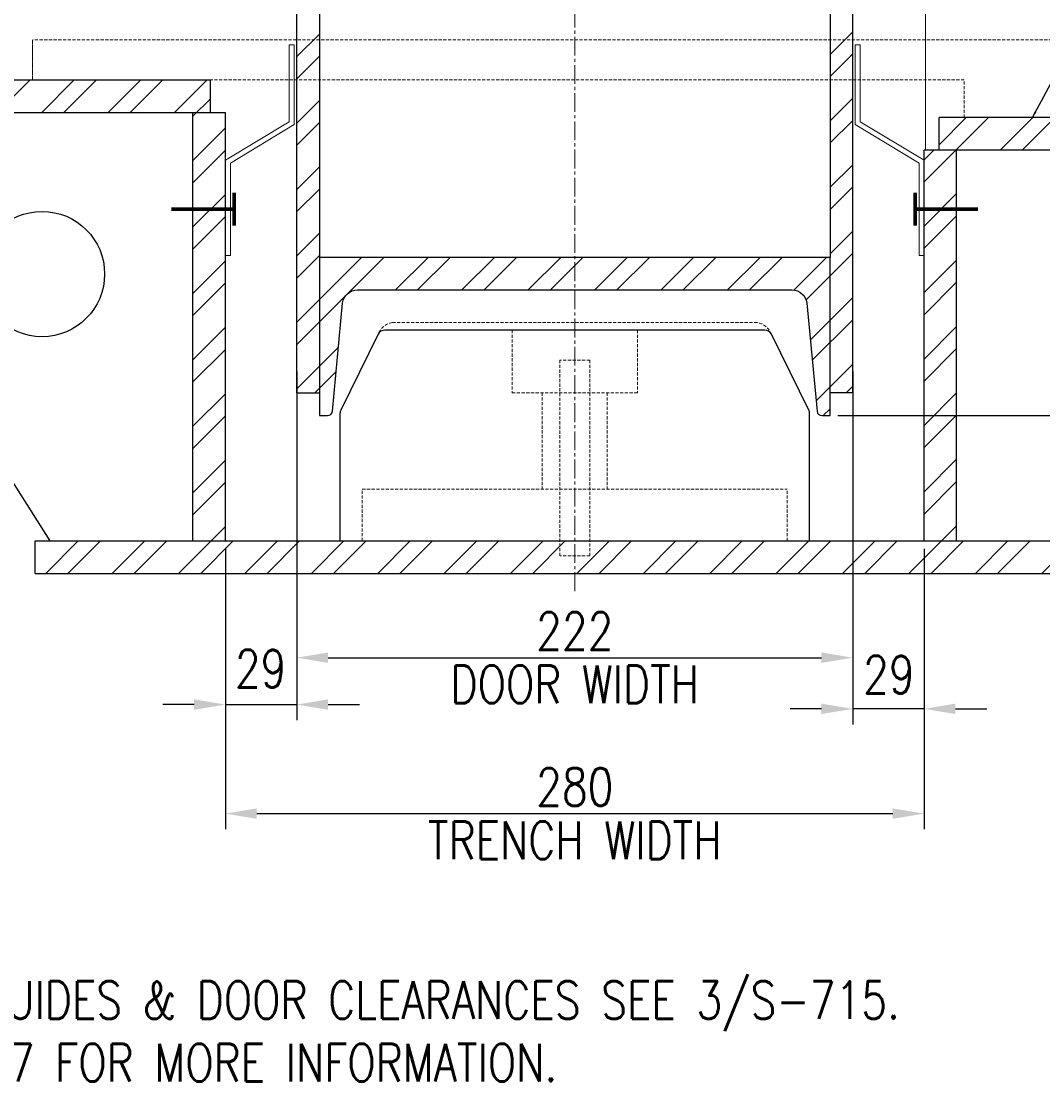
# Model space of a CAD drawing. Header units: millimetres. Extents: x -369 to 3727, y -1101 to 749.
# Tile 4 of 8: x 1446 to 1854, y -68 to 359. Entities that reach past the tile are written whole.
import ezdxf

# ---------------------------------------------------------------- set-up
doc = ezdxf.new("R2010")
doc.units = ezdxf.units.MM
doc.linetypes.add('CENTER2', pattern=[1.125, 0.75, -0.125, 0.125, -0.125])
doc.linetypes.add('HIDDEN2', pattern=[0.1875, 0.125, -0.0625])
doc.layers.add('S-DETL-CONC', color=4, linetype='Continuous')
for name, color, linetype, lineweight in [('S-SDEL-CNTR', 1, 'CENTER2', 9), ('S-SDEL-DIMS', 91, 'Continuous', 25), ('S-SDEL-HIDD', 170, 'HIDDEN2', 18), ('S-SDEL-LW18', 190, 'Continuous', 18), ('S-SDEL-LW25', 91, 'Continuous', 25), ('S-SDEL-LW70', 234, 'Continuous', 70), ('S-SDEL-PATT', 170, 'Continuous', 18), ('S-SDEL-TEXT', 2, 'Continuous', 25)]:
    doc.layers.add(name, color=color, linetype=linetype, lineweight=lineweight)
doc.styles.add('ROMANS', font='ROMANS.shx', dxfattribs={"width": 0.8})
doc.styles.get("Standard").update_dxf_attribs({"font": 'romans.shx', "width": 0.8, "height": 3})
doc.dimstyles.new('Annotative', dxfattribs={"dimscale": 0, "dimtxt": 2.5, "dimasz": 2.5, "dimexe": 1.25, "dimexo": 0.625, "dimtad": 1, "dimdec": 0, "dimzin": 9, "dimdsep": 32, "dimtxsty": 'Standard', "dimcen": 2.5, "dimadec": 0, "dimazin": 0, "dimtfac": 1, "dimtdec": 0, "dimtmove": 1, "dimatfit": 3, "dimfxl": 1, "dimarcsym": 0})
pattern_1 = [(45, (1821.285, 12091.466), (-13.258252, 13.258252), []), (45, (1830.124, 12091.466), (-13.258252, 13.258252), [])]

# ---------------------------------------------------------------- blocks, each defined once
blk = doc.blocks.new('*D87')
at = {"layer": 'Defpoints', "color": 0, "transparency": 16777216}
for p in [(1556.03, 221.93), (1778.03, 221.93), (1778.03, 104.62)]:
    blk.add_point(p, dxfattribs=at)
at = {"layer": 'S-SDEL-LW25', "color": 0, "lineweight": -2, "transparency": 16777216}
for p, q in [((1556.03, 218.8), (1556.03, 98.37)), ((1778.03, 218.8), (1778.03, 98.37)), ((1568.53, 104.62), (1765.53, 104.62))]:
    blk.add_line(p, q, dxfattribs=at)
at = {"layer": 'S-SDEL-LW25', "color": 0, "transparency": 16777216}
for points in [[(1568.53, 106.7), (1568.53, 102.53), (1556.03, 104.62)], [(1765.53, 106.7), (1765.53, 102.53), (1778.03, 104.62)]]:
    blk.add_solid(points, dxfattribs=at)
at = {"layer": 'S-SDEL-LW25', "color": 0, "transparency": 16777216, "char_height": 15, "attachment_point": 5}
for s, insert in [('222', (1667.03, 115.24)), ('DOOR WIDTH', (1667.03, 93.99))]:
    blk.add_mtext(s, dxfattribs=dict(at, insert=insert))
blk = doc.blocks.new('*D88')
at = {"layer": 'Defpoints', "color": 0, "transparency": 16777216}
for p in [(1778.03, 210.39), (1806.53, 151.24), (1778.03, 84.2)]:
    blk.add_point(p, dxfattribs=at)
at = {"layer": 'S-SDEL-LW25', "color": 0, "lineweight": -2, "transparency": 16777216}
for p, q in [((1778.03, 207.26), (1778.03, 77.95)), ((1806.53, 148.11), (1806.53, 77.95)), ((1765.53, 84.2), (1753.03, 84.2)), ((1806.53, 84.2), (1778.03, 84.2)), ((1819.03, 84.2), (1831.53, 84.2))]:
    blk.add_line(p, q, dxfattribs=at)
at = {"layer": 'S-SDEL-LW25', "color": 0, "transparency": 16777216}
for points in [[(1765.53, 86.29), (1765.53, 82.12), (1778.03, 84.2)], [(1819.03, 86.29), (1819.03, 82.12), (1806.53, 84.2)]]:
    blk.add_solid(points, dxfattribs=at)
at = {"layer": 'S-SDEL-LW25', "color": 0, "transparency": 16777216, "insert": (1792.46, 97.88), "char_height": 15, "attachment_point": 5}
blk.add_mtext('29', dxfattribs=at)
blk = doc.blocks.new('*D89')
at = {"layer": 'Defpoints', "color": 0, "transparency": 16777216}
for p in [(1527.53, 151.24), (1806.53, 151.24), (1806.53, 42.38)]:
    blk.add_point(p, dxfattribs=at)
at = {"layer": 'S-SDEL-LW25', "color": 0, "lineweight": -2, "transparency": 16777216}
for p, q in [((1527.53, 148.11), (1527.53, 36.13)), ((1806.53, 148.11), (1806.53, 36.13)), ((1540.03, 42.38), (1794.03, 42.38))]:
    blk.add_line(p, q, dxfattribs=at)
at = {"layer": 'S-SDEL-LW25', "color": 0, "transparency": 16777216}
for points in [[(1540.03, 44.47), (1540.03, 40.3), (1527.53, 42.38)], [(1794.03, 44.47), (1794.03, 40.3), (1806.53, 42.38)]]:
    blk.add_solid(points, dxfattribs=at)
at = {"layer": 'S-SDEL-LW25', "color": 0, "transparency": 16777216, "char_height": 15, "attachment_point": 5}
for s, insert in [('280', (1667.03, 53.01)), ('TRENCH WIDTH', (1667.03, 31.76))]:
    blk.add_mtext(s, dxfattribs=dict(at, insert=insert))
blk = doc.blocks.new('*D90')
at = {"layer": 'Defpoints', "color": 0, "transparency": 16777216}
for p in [(1556.03, 210.39), (1527.53, 151.24), (1556.03, 85.9)]:
    blk.add_point(p, dxfattribs=at)
at = {"layer": 'S-SDEL-LW25', "color": 0, "lineweight": -2, "transparency": 16777216}
for p, q in [((1556.03, 207.26), (1556.03, 79.65)), ((1527.53, 148.11), (1527.53, 79.65)), ((1515.03, 85.9), (1502.53, 85.9)), ((1527.53, 85.9), (1556.03, 85.9)), ((1568.53, 85.9), (1581.03, 85.9))]:
    blk.add_line(p, q, dxfattribs=at)
at = {"layer": 'S-SDEL-LW25', "color": 0, "transparency": 16777216}
for points in [[(1515.03, 87.98), (1515.03, 83.82), (1527.53, 85.9)], [(1568.53, 87.98), (1568.53, 83.82), (1556.03, 85.9)]]:
    blk.add_solid(points, dxfattribs=at)
at = {"layer": 'S-SDEL-LW25', "color": 0, "transparency": 16777216, "insert": (1541.59, 100.26), "char_height": 15, "attachment_point": 5}
blk.add_mtext('29', dxfattribs=at)
blk = doc.blocks.new('*D91')
at = {"layer": 'Defpoints', "color": 0, "transparency": 16777216}
for p in [(2049.53, 351.24), (2127.77, 351.24), (1769.03, 201.24)]:
    blk.add_point(p, dxfattribs=at)
at = {"layer": 'S-SDEL-LW25', "color": 0, "lineweight": -2, "transparency": 16777216}
for p, q in [((2052.65, 351.24), (2134.02, 351.24)), ((2127.77, 213.74), (2127.77, 338.74)), ((1772.15, 201.24), (2134.02, 201.24))]:
    blk.add_line(p, q, dxfattribs=at)
at = {"layer": 'S-SDEL-LW25', "color": 0, "transparency": 16777216}
for points in [[(2125.69, 338.74), (2129.85, 338.74), (2127.77, 351.24)], [(2125.69, 213.74), (2129.85, 213.74), (2127.77, 201.24)]]:
    blk.add_solid(points, dxfattribs=at)
at = {"layer": 'S-SDEL-LW25', "color": 0, "transparency": 16777216, "insert": (2117.15, 276.24), "char_height": 15, "attachment_point": 5, "rotation": 90}
blk.add_mtext('152 TYP', dxfattribs=at)

msp = doc.modelspace()

# ---------------------------------------------------------------- hatches: boundary and pattern name
at = {"layer": 'S-SDEL-PATT'}
h = msp.add_hatch(dxfattribs=at)
h.set_pattern_fill('ANSI32', color=256, scale=50)
h.set_pattern_definition(pattern_1)
h.paths.add_polyline_path([(1769.03, 557.62), (1778.03, 557.62), (1778.03, 351.24), (1769.03, 351.24)])
h.paths.add_polyline_path([(1769.03, 351.24), (1778.03, 351.24), (1778.03, 335.24), (1769.03, 335.24)])
h.paths.add_polyline_path([(1769.03, 335.24), (1778.03, 335.24), (1778.03, 210.39), (1769.03, 210.39), (1769.03, 258.39), (1769.03, 264.39)])
edge = h.paths.add_edge_path()
edge.add_line((1667.03, 264.39), (1769.03, 264.39))
edge.add_line((1769.03, 264.39), (1769.03, 258.39))
edge.add_line((1769.03, 258.39), (1769.03, 210.39))
edge.add_line((1769.03, 210.39), (1769.03, 201.24))
edge.add_line((1769.03, 201.24), (1765.77, 201.24))
edge.add_arc((1765.77, 203.24), 2, 183.0463, 270, ccw=False)
edge.add_line((1763.78, 203.13), (1759.77, 245.71))
edge.add_arc((1753.78, 245.39), 6, 363.0463, 450)
edge.add_line((1753.78, 251.39), (1667.03, 251.39))
edge.add_line((1667.03, 251.39), (1667.03, 264.39))
edge = h.paths.add_edge_path()
edge.add_line((1565.03, 264.39), (1667.03, 264.39))
edge.add_line((1667.03, 264.39), (1667.03, 251.39))
edge.add_line((1667.03, 251.39), (1580.27, 251.39))
edge.add_arc((1580.27, 245.39), 6, 450, 532.3039)
edge.add_line((1574.32, 246.19), (1570.26, 202.97))
edge.add_arc((1568.28, 203.24), 2, 270, 352.3039, ccw=False)
edge.add_line((1568.28, 201.24), (1565.03, 201.24))
edge.add_line((1565.03, 201.24), (1565.03, 264.39))
h.paths.add_polyline_path([(1556.03, 335.24), (1565.03, 335.24), (1565.03, 264.39), (1565.03, 210.39), (1556.03, 210.39)])
h.paths.add_polyline_path([(1556.03, 351.24), (1565.03, 351.24), (1565.03, 335.24), (1556.03, 335.24)])
h.paths.add_polyline_path([(1556.03, 557.62), (1565.03, 557.62), (1565.03, 351.24), (1556.03, 351.24)])
h = msp.add_hatch(dxfattribs=at)
h.set_pattern_fill('ANSI32', color=256, scale=50)
h.set_pattern_definition(pattern_1)
h.paths.add_polyline_path([(1898.53, 320.24), (1965.53, 320.24), (1965.53, 307.24), (1898.53, 307.24)])
h.paths.add_polyline_path([(1812.53, 320.24), (1898.53, 320.24), (1898.53, 307.24), (1812.53, 307.24)])
edge = h.paths.add_edge_path()
edge.add_arc((1908.53, 335.74), 9, 270, 360)
edge.add_arc((1908.53, 335.74), 9, 0, 90)
edge.add_line((1908.53, 344.74), (1898.53, 351.24))
edge.add_line((1898.53, 351.24), (1956.53, 351.24))
edge.add_line((1956.53, 351.24), (1956.53, 320.24))
edge.add_line((1956.53, 320.24), (1898.53, 320.24))
edge.add_line((1898.53, 320.24), (1908.53, 326.74))
edge = h.paths.add_edge_path()
edge.add_line((1898.53, 351.24), (1908.53, 344.74))
edge.add_arc((1908.53, 335.74), 9, 90, 180)
edge.add_arc((1908.53, 335.74), 9, 180, 270)
edge.add_line((1908.53, 326.74), (1898.53, 320.24))
edge.add_arc((1915.55, 335.74), 23.02, 137.6775, 222.3225, ccw=False)
h.paths.add_polyline_path([(1806.53, 307.24), (1819.53, 307.24), (1819.53, 151.24), (1806.53, 151.24)])
h.paths.add_polyline_path([(1667.03, 151.24), (1883.53, 151.24), (1883.53, 138.24), (1667.03, 138.24)])
h.paths.add_polyline_path([(1451.53, 151.24), (1667.03, 151.24), (1667.03, 138.24), (1502.03, 138.24), (1451.53, 138.24)])
h.paths.add_polyline_path([(1514.53, 322.24), (1527.53, 322.24), (1527.53, 151.24), (1514.53, 151.24)])
h.paths.add_polyline_path([(1368.53, 335.24), (1521.53, 335.24), (1521.53, 322.24), (1368.53, 322.24)])
h.paths.add_polyline_path([(1377.53, 351.24), (1441.53, 351.24), (1441.53, 335.24), (1377.53, 335.24)])

# ---------------------------------------------------------------- linework, layer by layer
at = {"layer": 'S-DETL-CONC'}
for p, q in [((1556.03, 210.39), (1556.03, 557.62)), ((1565.03, 557.62), (1565.03, 264.39)), ((1769.03, 557.62), (1769.03, 264.39)), ((1778.03, 210.39), (1778.03, 557.62)), ((1556.03, 210.39), (1565.03, 210.39)), ((1778.03, 210.39), (1769.03, 210.39))]:
    msp.add_line(p, q, dxfattribs=at)
msp.add_lwpolyline([(1769.03, 264.39), (1565.03, 264.39)], dxfattribs=at)
at = {"layer": 'S-SDEL-CNTR', "ltscale": 10}
msp.add_line((1667.03, 131.2), (1667.03, 556.71), dxfattribs=at)
at = {"layer": 'S-SDEL-DIMS'}
msp.add_lwpolyline([(1760.79, 151.24), (1760.79, 202.13, 0.115072), (1760.48, 203.46), (1745.56, 233.71, 0.285531), (1742.87, 235.39), (1591.19, 235.39, 0.285531), (1588.5, 233.71), (1573.57, 203.46, 0.115072), (1573.26, 202.13), (1573.26, 151.24)], format="xyb", dxfattribs=at)
at = {"layer": 'S-SDEL-HIDD', "ltscale": 10}
for p, q in [((1897.03, 351.24), (1450.53, 351.24)), ((1822.53, 335.24), (1450.53, 335.24)), ((1822.53, 320.24), (1822.53, 335.24)), ((1642.03, 235.39), (1642.03, 210.39)), ((1692.03, 235.39), (1692.03, 210.39)), ((1673.03, 223.39), (1661.03, 223.39)), ((1661.03, 223.39), (1661.03, 145.24)), ((1673.03, 223.39), (1673.03, 145.24)), ((1642.03, 210.39), (1667.03, 210.39)), ((1654.03, 210.39), (1654.03, 171.91)), ((1692.03, 210.39), (1667.03, 210.39)), ((1680.03, 210.39), (1680.03, 171.91)), ((1582.16, 171.91), (1751.89, 171.91)), ((1582.16, 151.24), (1582.16, 171.91)), ((1751.89, 151.24), (1751.89, 171.91)), ((1673.03, 145.24), (1661.03, 145.24))]:
    msp.add_line(p, q, dxfattribs=at)
at = {"layer": 'S-SDEL-HIDD'}
msp.add_line((1450.53, 335.24), (1450.53, 351.24), dxfattribs=at)
at = {"layer": 'S-SDEL-HIDD', "ltscale": 10}
for points in [[(1588.5, 233.71, -0.267618), (1594.19, 238.39), (1667.03, 238.39)], [(1745.56, 233.71, 0.267618), (1739.87, 238.39), (1667.03, 238.39)]]:
    msp.add_lwpolyline(points, format="xyb", dxfattribs=at)
at = {"layer": 'S-SDEL-LW18'}
msp.add_line((1807.03, 557.62), (1807.03, 307.24), dxfattribs=at)
for points in [[(1553.03, 349.24), (1553.03, 318.52), (1527.53, 303.2), (1527.53, 265.2), (1529.53, 265.2), (1529.53, 302.06), (1555.03, 317.39), (1555.03, 349.24)], [(1781.03, 349.24), (1781.03, 318.52), (1806.53, 303.2), (1806.53, 265.2), (1804.53, 265.2), (1804.53, 302.06), (1779.03, 317.39), (1779.03, 349.24)]]:
    msp.add_lwpolyline(points, close=True, dxfattribs=at)
at = {"layer": 'S-SDEL-LW25'}
for p, q in [((1368.53, 335.24), (1521.53, 335.24)), ((1521.53, 322.24), (1521.53, 335.24)), ((1368.53, 322.24), (1527.53, 322.24)), ((1514.53, 151.24), (1514.53, 322.24)), ((1527.53, 151.24), (1527.53, 322.24)), ((1965.53, 320.24), (1812.53, 320.24)), ((1812.53, 307.24), (1812.53, 320.24)), ((1806.53, 151.24), (1806.53, 307.24)), ((1965.53, 307.24), (1806.53, 307.24)), ((1819.53, 151.24), (1819.53, 307.24)), ((1457.53, 151.24), (1374.53, 281.24)), ((1451.53, 151.24), (1883.53, 151.24)), ((1451.53, 138.24), (1451.53, 151.24)), ((1451.53, 138.24), (1883.53, 138.24))]:
    msp.add_line(p, q, dxfattribs=at)
msp.add_lwpolyline([(1565.03, 264.39), (1565.03, 201.24), (1568.28, 201.24, 0.375397), (1570.26, 202.97), (1574.32, 246.19, -0.375397), (1580.27, 251.39), (1753.78, 251.39, -0.375397), (1759.73, 246.19), (1763.79, 202.97, 0.375397), (1765.77, 201.24), (1769.03, 201.24), (1769.03, 258.39)], format="xyb", dxfattribs=at)
msp.add_lwpolyline([(1769.03, 258.39), (1769.03, 264.39)], dxfattribs=at)
msp.add_circle((1454.28, 257.76), 25, dxfattribs=at)
at = {"layer": 'S-SDEL-LW70'}
for points in [[(1531.03, 277.13), (1531.03, 290.13)], [(1803.03, 277.13), (1803.03, 290.13)], [(1506.03, 283.63), (1531.03, 283.63)], [(1828.03, 283.63), (1803.03, 283.63)]]:
    msp.add_lwpolyline(points, dxfattribs=at)

# ---------------------------------------------------------------- texts
at = {"layer": 'S-SDEL-TEXT', "insert": (1277.11, 0.49), "char_height": 15, "width": 752.8793, "attachment_point": 1, "style": 'ROMANS'}
msp.add_mtext('{\\LNOTES}:\\P\\pxi-3,l4,t4;1.^IFOR DOOR GUIDES & DOOR CLEARANCES SEE 3/S-715.\\P2.^ISEE 3/S-707 FOR MORE INFORMATION.', dxfattribs=at)

# ---------------------------------------------------------------- dimensions: what is measured, and where the dimension line sits
at = {"layer": 'S-SDEL-LW25'}
dim = msp.add_linear_dim(base=(2127.77, 351.24), p1=(1769.03, 201.24), p2=(2049.53, 351.24), angle=90, text='152 TYP', dimstyle='Annotative', dxfattribs=at)
dim.commit()
dim.dimension.update_dxf_attribs({"geometry": '*D91', "text_midpoint": (2117.15, 276.24)})
for base, p1, p2, text, picture, middle in [((1778.03, 104.62), (1556.03, 221.93), (1778.03, 221.93), '<>\\X DOOR WIDTH', '*D87', (1667.03, 104.62)), ((1806.53, 42.38), (1527.53, 151.24), (1806.53, 151.24), '280\\X TRENCH WIDTH', '*D89', (1667.03, 42.38))]:
    dim = msp.add_linear_dim(base=base, p1=p1, p2=p2, text=text, dimstyle='Annotative', dxfattribs=at)
    dim.commit()
    dim.dimension.update_dxf_attribs({"geometry": picture, "text_midpoint": middle})
dim = msp.add_linear_dim(base=(1556.02624459, 85.89976265), p1=(1527.52624459, 151.23690567), p2=(1556.02624459, 210.38690567), angle=180, dimstyle='Annotative', dxfattribs=at)
dim.commit()
dim.dimension.update_dxf_attribs({"geometry": '*D90', "text_midpoint": (1541.59034953, 89.63318848), "dimtype": 160})
dim = msp.add_linear_dim(base=(1778.02624459, 84.20274761), p1=(1806.52624459, 151.23690567), p2=(1778.02624459, 210.38690567), dimstyle='Annotative', dxfattribs=at)
dim.commit()
dim.dimension.update_dxf_attribs({"geometry": '*D88', "text_midpoint": (1792.46213965, 87.25736985), "dimtype": 160})

# ---------------------------------------------------------------- leaders
at = {"layer": 'S-SDEL-TEXT'}
msp.add_leader([(1849.83, 320.24), (1911.12, 434.74), (1999.12, 434.74)], dimstyle='Annotative', override={"dimtad": 0}, dxfattribs=at)

doc.saveas('drawing.dxf')
